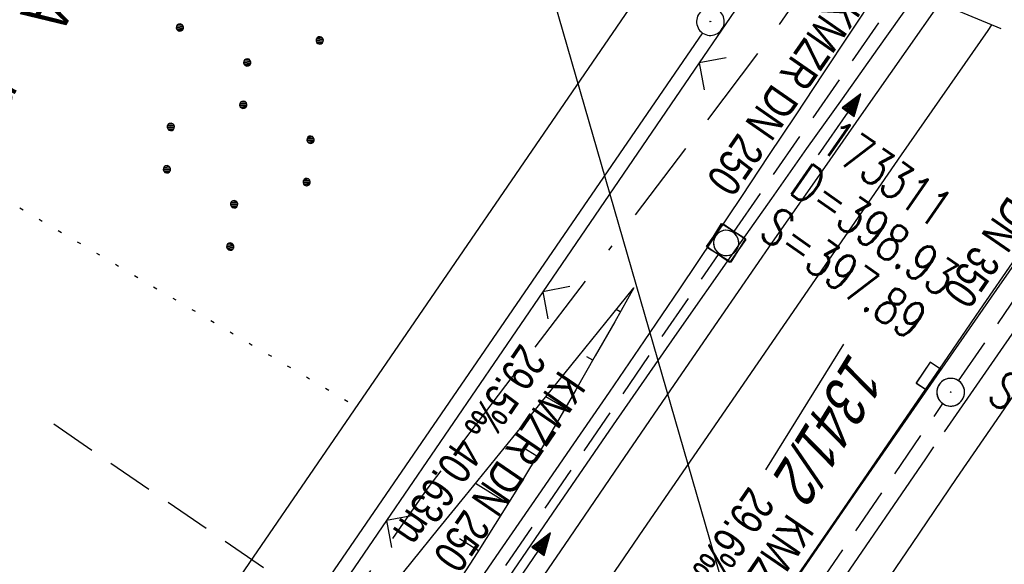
# Model space of a CAD drawing. Extents: x 508338 to 508887, y 451697 to 452490.
# Tile 34 of 37: x 508718 to 508771, y 452400 to 452429. Entities that reach past the tile are written whole.
import ezdxf

# ---------------------------------------------------------------- set-up
doc = ezdxf.new("R2010")
doc.units = 0
doc.header["$LTSCALE"] = 10
doc.header["$MEASUREMENT"] = 0
for name, pattern in [('ACAD_ISO16W100', [73, 15, -6.5, 15, -6.5, 15, -7, 1, -7]), ('ACHSE', [5.5, 4, -0.5, 0.5, -0.5]), ('LT00', [0]), ('LT14', [0.6, 0.5, -0.1]), ('LT17', [0.15, 0.1, -0.05]), ('PUNKTX2_STR', [0.6, 0.1, -0.5]), ('STRICHLINIE2', [0.375, 0.25, -0.125])]:
    doc.linetypes.add(name, pattern=pattern)
doc.layers.get('0').update_dxf_attribs({"linetype": 'LT00'})
for name, color, linetype in [('--EK_FBR', 250, 'LT00'), ('--EK_Halt-Pfeil', 4, 'LT00'), ('--EK_Haltung', 7, 'STRICHLINIE2'), ('--EK_Haltung-Text', 140, 'LT00'), ('--EK_Schacht-Text', 5, 'LT00'), ('--EK_ST-93-1', 30, 'LT17'), ('--EL_DFK_AB_L', 21, 'LT00'), ('--EL_DFK_AB_P', 7, 'LT00'), ('--EL_Halt-Pfeil', 4, 'LT00'), ('--EL_Haltung', 182, 'STRICHLINIE2'), ('--EL_Haltung-Text', 182, 'LT00'), ('-AX-093', 35, 'ACHSE'), ('BAB-KABEL', 220, 'ACAD_ISO16W100'), ('DFK_AB_FLNR', 7, 'Continuous'), ('DFK_AB_L', 21, 'LT00'), ('DFK_AB_P', 7, 'LT00'), ('DFK_BES-NAME', 255, 'LT00'), ('DFK_KATASTER', 250, 'LT00'), ('DFK_NUTZUNG', 250, 'LT00'), ('DFK_NUTZUNGSGRENZE', 70, 'PUNKTX2_STR'), ('STROM_FREILTG', 80, 'STROMFREILEITUNG'), ('V119_AFBR_BAB', 250, 'LT00'), ('V119_BOESCH', 250, 'LT00'), ('V119_BOSCHUNG', 250, 'LT00'), ('V119_GRABEN', 250, 'LT00'), ('V119_H_BORD', 8, 'LT00'), ('V119_KA_MULD', 182, 'LT00'), ('V119_KA_PRUF', 182, 'LT00'), ('V119_LD_MARK', 250, 'LT00'), ('V119_SINKK', 182, 'LT00'), ('V119_ZAUN', 40, 'LT00'), ('V120_AFBR_BAB', 250, 'LT00'), ('V120_BOESCH', 250, 'LT00'), ('V120_BOSCHUNG', 250, 'LT00'), ('V120_GRABEN', 250, 'LT00'), ('V120_H_BORD', 8, 'LT00'), ('V120_KA_MULD', 182, 'LT00'), ('V120_KA_PRUF', 182, 'LT00'), ('V120_LD_MARK', 2, 'LT00'), ('V120_SINKK', 182, 'LT00'), ('V120_ZAUN', 40, 'LT00')]:
    doc.layers.add(name, color=color, linetype=linetype)
doc.layers.add('-BLATT_120-RAND', color=7, linetype='LT14', plot=False)
doc.styles.add('Haltungsbeschriftung', font='ARIAL.TTF', dxfattribs={"width": 0.75})
doc.styles.add('schachtbeschriftung', font='romans.shx', dxfattribs={"width": 0.75, "height": 2})
doc.styles.get("Standard").update_dxf_attribs({"font": 'ARIAL.TTF'})
doc.styles.add('Strom', font='txt-alt.shx')
doc.linetypes.add('STROMFREILEITUNG', pattern='A,12.7,-5.5,["xx",Strom,S=2.5,R=0,X=-2.6,Y=-0.85],-4.35', length=22.55)

# ---------------------------------------------------------------- blocks, each defined once
blk = doc.blocks.new('SYMB0003')
at = {"color": 0, "linetype": 'ByBlock'}
for p, q in [((-0.015712, 0), (0.010166, 0.012015)), ((0, -0.021257), (-0.015712, 0)), ((0.010166, 0.012015), (0, -0.021257))]:
    blk.add_line(p, q, dxfattribs=at)
for points in [[(-0.031395, 0.499013), (-0.093691, 0.491144), (-0.154509, 0.475528), (-0.21289, 0.452414), (-0.267913, 0.422164), (-0.318712, 0.385257), (-0.364484, 0.342274), (-0.404509, 0.293893), (-0.438154, 0.240877), (-0.464888, 0.184062), (-0.484292, 0.124345), (-0.496058, 0.062667), (-0.5, 0)], [(0.5, 0), (0.496057, 0.062667), (0.484292, 0.124345), (0.464888, 0.184062), (0.438153, 0.240877), (0.404509, 0.293893), (0.364484, 0.342274), (0.318712, 0.385257), (0.267913, 0.422164), (0.21289, 0.452414), (0.154509, 0.475528), (0.093691, 0.491144), (0.031395, 0.499013), (-0.031395, 0.499013)], [(-0.5, 0), (-0.496058, -0.062667), (-0.484292, -0.124345), (-0.464888, -0.184062), (-0.438154, -0.240877), (-0.404509, -0.293893), (-0.364485, -0.342274), (-0.318712, -0.385257), (-0.267914, -0.422164), (-0.21289, -0.452414), (-0.154509, -0.475529), (-0.093691, -0.491144), (-0.031395, -0.499014), (0.031395, -0.499014)], [(0.031395, -0.499014), (0.093691, -0.491144), (0.154509, -0.475529), (0.21289, -0.452414), (0.267914, -0.422164), (0.318712, -0.385257), (0.364485, -0.342274), (0.404509, -0.293893), (0.438154, -0.240877), (0.464889, -0.184062), (0.484292, -0.124345), (0.496058, -0.062667), (0.5, 0)]]:
    blk.add_lwpolyline(points, dxfattribs=at)
blk = doc.blocks.new('SYMB7110')
at = {"color": 0, "linetype": 'ByBlock'}
for p, q in [((-0.515, 0.392919), (-0.515, 0.367081)), ((-0.51, 0.362895), (-0.51, 0.397105)), ((-0.505, 0.399164), (-0.505, 0.360836)), ((-0.5, 0.360204), (-0.5, 0.399796)), ((-0.495, 0.399164), (-0.495, 0.360836)), ((-0.49, 0.362895), (-0.49, 0.397105)), ((-0.485, 0.392919), (-0.485, 0.367081)), ((-0.48, 0.379874), (-0.48, 0.380145)), ((-0.285, 0.392919), (-0.285, 0.367081)), ((-0.28, 0.362895), (-0.28, 0.397105)), ((-0.275, 0.399164), (-0.275, 0.360836)), ((-0.27, 0.360204), (-0.27, 0.399796)), ((-0.265, 0.399164), (-0.265, 0.360836)), ((-0.26, 0.362895), (-0.26, 0.397105)), ((-0.255, 0.392919), (-0.255, 0.367081)), ((-0.25, 0.379874), (-0.25, 0.380146)), ((0.255, 0.392919), (0.255, 0.367081)), ((0.26, 0.362895), (0.26, 0.397105)), ((0.265, 0.399164), (0.265, 0.360836)), ((0.27, 0.360204), (0.27, 0.399796)), ((0.275, 0.399164), (0.275, 0.360836)), ((0.28, 0.362895), (0.28, 0.397105)), ((0.285, 0.392919), (0.285, 0.367081)), ((0.29, 0.379874), (0.29, 0.380145)), ((0.485, 0.392919), (0.485, 0.367081)), ((0.49, 0.362895), (0.49, 0.397105)), ((0.495, 0.399164), (0.495, 0.360836)), ((0.5, 0.360204), (0.5, 0.399796)), ((0.505, 0.399164), (0.505, 0.360836)), ((0.51, 0.362895), (0.51, 0.397105)), ((0.515, 0.392919), (0.515, 0.367081)), ((0.52, 0.379874), (0.52, 0.380146)), ((-0.9, 0.012919), (-0.9, -0.012919)), ((-0.895, -0.017106), (-0.895, 0.017105)), ((-0.89, 0.019164), (-0.89, -0.019164)), ((-0.885, -0.019797), (-0.885, 0.019796)), ((-0.88, 0.019164), (-0.88, -0.019164)), ((-0.875, -0.017106), (-0.875, 0.017105)), ((-0.87, 0.012919), (-0.87, -0.012919)), ((-0.865, -0.000126), (-0.865, 0.000145)), ((-0.67, 0.012919), (-0.67, -0.012919)), ((-0.665, -0.017106), (-0.665, 0.017105)), ((-0.66, 0.019164), (-0.66, -0.019164)), ((-0.655, -0.019797), (-0.655, 0.019796)), ((-0.65, 0.019164), (-0.65, -0.019164)), ((-0.645, -0.017106), (-0.645, 0.017105)), ((-0.64, 0.012919), (-0.64, -0.012919)), ((-0.635, -0.000126), (-0.635, 0.000145)), ((-0.13, 0.012919), (-0.13, -0.012919)), ((-0.125, -0.017105), (-0.125, 0.017105)), ((-0.12, 0.019164), (-0.12, -0.019164)), ((-0.115, -0.019796), (-0.115, 0.019796)), ((-0.11, 0.019164), (-0.11, -0.019164)), ((-0.105, -0.017105), (-0.105, 0.017105)), ((-0.1, 0.012919), (-0.1, -0.012919)), ((-0.095, -0.000126), (-0.095, 0.000146)), ((0.1, 0.012919), (0.1, -0.012919)), ((0.105, -0.017105), (0.105, 0.017105)), ((0.11, 0.019164), (0.11, -0.019164)), ((0.115, -0.019796), (0.115, 0.019796)), ((0.12, 0.019164), (0.12, -0.019164)), ((0.125, -0.017105), (0.125, 0.017105)), ((0.13, 0.012919), (0.13, -0.012919)), ((0.135, -0.000126), (0.135, 0.000146)), ((0.64, 0.012919), (0.64, -0.012919)), ((0.645, -0.017105), (0.645, 0.017105)), ((0.65, 0.019164), (0.65, -0.019164)), ((0.655, -0.019796), (0.655, 0.019796)), ((0.66, 0.019164), (0.66, -0.019164)), ((0.665, -0.017105), (0.665, 0.017105)), ((0.67, 0.012919), (0.67, -0.012919)), ((0.675, -0.000126), (0.675, 0.000146)), ((0.87, 0.012919), (0.87, -0.012919)), ((0.875, -0.017105), (0.875, 0.017105)), ((0.88, 0.019164), (0.88, -0.019164)), ((0.885, -0.019796), (0.885, 0.019796)), ((0.89, 0.019164), (0.89, -0.019164)), ((0.895, -0.017105), (0.895, 0.017105)), ((0.9, 0.012919), (0.9, -0.012919)), ((0.905, -0.000126), (0.905, 0.000146)), ((-0.515, -0.367081), (-0.515, -0.392919)), ((-0.51, -0.397105), (-0.51, -0.362895)), ((-0.505, -0.360836), (-0.505, -0.399164)), ((-0.5, -0.399796), (-0.5, -0.360204)), ((-0.495, -0.360836), (-0.495, -0.399164)), ((-0.49, -0.397106), (-0.49, -0.362895)), ((-0.485, -0.367081), (-0.485, -0.392919)), ((-0.285, -0.367081), (-0.285, -0.392919)), ((-0.28, -0.397105), (-0.28, -0.362895)), ((-0.275, -0.360836), (-0.275, -0.399164)), ((-0.27, -0.399796), (-0.27, -0.360204)), ((-0.265, -0.360836), (-0.265, -0.399164)), ((-0.26, -0.397105), (-0.26, -0.362895)), ((-0.255, -0.367081), (-0.255, -0.392919)), ((0.255, -0.367081), (0.255, -0.392919)), ((0.26, -0.397105), (0.26, -0.362895)), ((0.265, -0.360836), (0.265, -0.399164)), ((0.27, -0.399796), (0.27, -0.360204)), ((0.275, -0.360836), (0.275, -0.399164)), ((0.28, -0.397105), (0.28, -0.362895)), ((0.285, -0.367081), (0.285, -0.392919)), ((0.485, -0.367081), (0.485, -0.392919)), ((0.49, -0.397105), (0.49, -0.362895)), ((0.495, -0.360836), (0.495, -0.399164)), ((0.5, -0.399796), (0.5, -0.360204)), ((0.505, -0.360836), (0.505, -0.399164)), ((0.51, -0.397105), (0.51, -0.362895)), ((0.515, -0.367081), (0.515, -0.392919)), ((-0.48, -0.380126), (-0.48, -0.379855)), ((-0.25, -0.380126), (-0.25, -0.379855)), ((0.29, -0.380126), (0.29, -0.379855)), ((0.52, -0.380126), (0.52, -0.379855))]:
    blk.add_line(p, q, dxfattribs=at)
for points in [[(-0.48, 0.38), (-0.481981, 0.388678), (-0.48753, 0.395637), (-0.49555, 0.399499), (-0.50445, 0.399499), (-0.51247, 0.395637), (-0.518019, 0.388678), (-0.52, 0.38), (-0.518019, 0.371322), (-0.51247, 0.364363), (-0.50445, 0.360501), (-0.49555, 0.360501), (-0.48753, 0.364363), (-0.481981, 0.371322), (-0.48, 0.38)], [(-0.25, 0.38), (-0.251981, 0.388678), (-0.25753, 0.395637), (-0.26555, 0.399499), (-0.27445, 0.399499), (-0.28247, 0.395637), (-0.288019, 0.388678), (-0.29, 0.38), (-0.288019, 0.371322), (-0.28247, 0.364363), (-0.27445, 0.360501), (-0.26555, 0.360501), (-0.25753, 0.364363), (-0.251981, 0.371322), (-0.25, 0.38)], [(0.29, 0.38), (0.288019, 0.388678), (0.28247, 0.395637), (0.27445, 0.399499), (0.26555, 0.399499), (0.25753, 0.395637), (0.251981, 0.388678), (0.25, 0.38), (0.251981, 0.371322), (0.25753, 0.364363), (0.26555, 0.360501), (0.27445, 0.360501), (0.28247, 0.364363), (0.288019, 0.371322), (0.29, 0.38)], [(0.52, 0.38), (0.518019, 0.388678), (0.51247, 0.395637), (0.50445, 0.399499), (0.495549, 0.399499), (0.48753, 0.395637), (0.481981, 0.388678), (0.48, 0.38), (0.481981, 0.371322), (0.48753, 0.364363), (0.495549, 0.360501), (0.50445, 0.360501), (0.51247, 0.364363), (0.518019, 0.371322), (0.52, 0.38)], [(-0.865, 0), (-0.866981, 0.008678), (-0.87253, 0.015637), (-0.88055, 0.019498), (-0.88945, 0.019498), (-0.89747, 0.015637), (-0.903019, 0.008678), (-0.905, 0)], [(-0.905, 0), (-0.903019, -0.008678), (-0.89747, -0.015637), (-0.88945, -0.019499), (-0.88055, -0.019499), (-0.87253, -0.015637), (-0.866981, -0.008678), (-0.865, 0)], [(-0.635, 0), (-0.636981, 0.008678), (-0.64253, 0.015637), (-0.65055, 0.019498), (-0.65945, 0.019498), (-0.66747, 0.015637), (-0.673019, 0.008678), (-0.675, 0)], [(-0.675, 0), (-0.673019, -0.008678), (-0.66747, -0.015637), (-0.65945, -0.019499), (-0.65055, -0.019499), (-0.64253, -0.015637), (-0.636981, -0.008678), (-0.635, 0)], [(-0.095, 0), (-0.096981, 0.008678), (-0.10253, 0.015637), (-0.11055, 0.019499), (-0.11945, 0.019499), (-0.12747, 0.015637), (-0.133019, 0.008678), (-0.135, 0)], [(-0.135, 0), (-0.133019, -0.008678), (-0.12747, -0.015637), (-0.11945, -0.019499), (-0.11055, -0.019499), (-0.10253, -0.015637), (-0.096981, -0.008678), (-0.095, 0)], [(0.135, 0), (0.133019, 0.008678), (0.12747, 0.015637), (0.11945, 0.019499), (0.11055, 0.019499), (0.10253, 0.015637), (0.096981, 0.008678), (0.095, 0)], [(0.095, 0), (0.096981, -0.008678), (0.10253, -0.015637), (0.11055, -0.019499), (0.11945, -0.019499), (0.12747, -0.015637), (0.133019, -0.008678), (0.135, 0)], [(0.675, 0), (0.673019, 0.008678), (0.66747, 0.015637), (0.65945, 0.019499), (0.65055, 0.019499), (0.64253, 0.015637), (0.636981, 0.008678), (0.635, 0)], [(0.635, 0), (0.636981, -0.008678), (0.64253, -0.015637), (0.65055, -0.019499), (0.65945, -0.019499), (0.66747, -0.015637), (0.673019, -0.008678), (0.675, 0)], [(0.905, 0), (0.903019, 0.008678), (0.89747, 0.015637), (0.88945, 0.019499), (0.88055, 0.019499), (0.87253, 0.015637), (0.866981, 0.008678), (0.865, 0)], [(0.865, 0), (0.866981, -0.008678), (0.87253, -0.015637), (0.88055, -0.019499), (0.88945, -0.019499), (0.89747, -0.015637), (0.903019, -0.008678), (0.905, 0)], [(-0.48, -0.38), (-0.481981, -0.371322), (-0.48753, -0.364363), (-0.49555, -0.360501), (-0.50445, -0.360501), (-0.51247, -0.364363), (-0.518019, -0.371322), (-0.52, -0.38), (-0.518019, -0.388678), (-0.51247, -0.395637), (-0.50445, -0.399499), (-0.49555, -0.399499), (-0.48753, -0.395637), (-0.481981, -0.388678), (-0.48, -0.38)], [(-0.25, -0.38), (-0.251981, -0.371322), (-0.25753, -0.364363), (-0.26555, -0.360501), (-0.27445, -0.360501), (-0.28247, -0.364363), (-0.288019, -0.371322), (-0.29, -0.38), (-0.288019, -0.388678), (-0.28247, -0.395637), (-0.27445, -0.399499), (-0.26555, -0.399499), (-0.25753, -0.395637), (-0.251981, -0.388678), (-0.25, -0.38)], [(0.29, -0.38), (0.288019, -0.371322), (0.28247, -0.364363), (0.27445, -0.360501), (0.26555, -0.360501), (0.25753, -0.364363), (0.251981, -0.371322), (0.25, -0.38), (0.251981, -0.388678), (0.25753, -0.395637), (0.26555, -0.399499), (0.27445, -0.399499), (0.28247, -0.395637), (0.288019, -0.388678), (0.29, -0.38)], [(0.52, -0.38), (0.518019, -0.371322), (0.51247, -0.364363), (0.50445, -0.360501), (0.495549, -0.360501), (0.48753, -0.364363), (0.481981, -0.371322), (0.48, -0.38), (0.481981, -0.388678), (0.48753, -0.395637), (0.495549, -0.399499), (0.50445, -0.399499), (0.51247, -0.395637), (0.518019, -0.388678), (0.52, -0.38)]]:
    blk.add_lwpolyline(points, dxfattribs=at)
blk = doc.blocks.new('SYMB0024')
at = {"color": 0, "linetype": 'ByBlock'}
for p, q in [((-0.5, 0.5), (0, 0)), ((0, 0), (0.5, 0.5))]:
    blk.add_line(p, q, dxfattribs=at)
blk = doc.blocks.new('SYMB1210')
at = {"color": 0, "linetype": 'ByBlock'}
blk.add_line((0.018815, -0.179014), (0.055623, -0.17119), dxfattribs=at)
for points in [[(-0.2, -0.2), (-0.2, 0.2), (0.2, 0.2), (0.2, -0.2), (-0.2, -0.2)], [(0.018815, 0.179014), (-0.018815, 0.179014), (-0.055623, 0.17119), (-0.09, 0.155885), (-0.120444, 0.133766), (-0.145623, 0.105801), (-0.164438, 0.073213), (-0.176067, 0.037424), (-0.18, 0)], [(0.18, 0), (0.176067, 0.037424), (0.164438, 0.073213), (0.145623, 0.105801), (0.120444, 0.133766), (0.09, 0.155885), (0.055623, 0.17119), (0.018815, 0.179014)], [(-0.18, 0), (-0.176067, -0.037424), (-0.164438, -0.073213), (-0.145623, -0.105801), (-0.120444, -0.133766), (-0.09, -0.155885), (-0.055623, -0.17119), (-0.018815, -0.179014), (0.018815, -0.179014)], [(0.055623, -0.17119), (0.09, -0.155885), (0.120444, -0.133766), (0.145623, -0.105801), (0.164438, -0.073213), (0.176067, -0.037424), (0.18, 0)]]:
    blk.add_lwpolyline(points, dxfattribs=at)
blk = doc.blocks.new('SYMB0652')
at = {"color": 0, "linetype": 'ByBlock'}
blk.add_lwpolyline([(-0.15, -0.075), (0.15, -0.075), (0.15, 0.075), (-0.15, 0.075), (-0.15, -0.075)], dxfattribs=at)
blk = doc.blocks.new('SYMB0070')
at = {"color": 0, "linetype": 'ByBlock'}
for p, q in [((-0.5, 0), (0.2, 0)), ((0.5, 0), (0.2, 0.1)), ((0.2, 0.1), (0.2, 0)), ((0.468, 0), (0.21, 0.086)), ((0.21, 0.086), (0.21, -0.086)), ((0.21, -0.086), (0.468, 0)), ((0.22, -0.072), (0.437, 0)), ((0.23, -0.058), (0.405, 0)), ((0.24, -0.045), (0.374, 0)), ((0.342, 0), (0.25, 0.031)), ((0.25, 0.031), (0.25, -0.031)), ((0.25, -0.031), (0.342, 0)), ((0.26, -0.017), (0.31, 0)), ((0.27, -0.003), (0.279, 0))]:
    blk.add_line(p, q, dxfattribs=at)
for points in [[(0.2, 0), (0.2, -0.1), (0.5, 0)], [(0.437, 0), (0.22, 0.072), (0.22, -0.072)], [(0.405, 0), (0.23, 0.058), (0.23, -0.058)], [(0.374, 0), (0.24, 0.045), (0.24, -0.045)], [(0.31, 0), (0.26, 0.017), (0.26, -0.017)], [(0.279, 0), (0.27, 0.003), (0.27, -0.003)]]:
    blk.add_lwpolyline(points, dxfattribs=at)

msp = doc.modelspace()

# ---------------------------------------------------------------- linework, layer by layer
at = {"layer": '--EK_FBR'}
for points in [[(508711.393, 452347.041), (508714.078, 452351.165), (508716.769, 452355.286), (508719.579, 452359.579), (508722.396, 452363.868), (508725.219, 452368.153), (508728.051, 452372.431), (508730.894, 452376.703), (508733.631, 452380.794), (508736.378, 452384.878), (508739.132, 452388.957), (508741.894, 452393.032), (508744.66, 452397.103), (508747.392, 452401.115), (508750.13, 452405.123), (508752.874, 452409.127), (508755.627, 452413.125), (508758.389, 452417.116), (508760.793, 452420.57), (508763.204, 452424.02), (508765.62, 452427.465), (508767.436, 452430.047)], [(508720.473, 452360.941), (508722.396, 452363.868), (508725.219, 452368.153), (508728.051, 452372.431), (508730.894, 452376.703), (508733.631, 452380.794), (508736.378, 452384.878), (508739.133, 452388.957), (508741.894, 452393.032), (508744.66, 452397.103), (508747.392, 452401.115), (508750.13, 452405.123), (508752.874, 452409.127), (508755.627, 452413.125), (508758.389, 452417.116), (508760.793, 452420.57), (508763.204, 452424.02), (508765.62, 452427.465), (508767.436, 452430.047)]]:
    msp.add_lwpolyline(points, dxfattribs=at)
at = {"layer": '--EK_FBR', "color": 2}
for points in [[(508778.046, 452425.637), (508777.477, 452424.824), (508775.5, 452421.983), (508773.529, 452419.138), (508771.561, 452416.29), (508769.596, 452413.44), (508767.633, 452410.589), (508764.826, 452406.51), (508762.021, 452402.429), (508759.219, 452398.346), (508756.424, 452394.259), (508753.635, 452390.167), (508750.828, 452386.03), (508748.028, 452381.887), (508745.235, 452377.74), (508742.448, 452373.589), (508739.666, 452369.434), (508736.862, 452365.237), (508734.064, 452361.037), (508731.272, 452356.833), (508730.068, 452355.012)], [(508733.613, 452352.821), (508734.274, 452353.809), (508736.173, 452356.639), (508738.074, 452359.468), (508742.077, 452365.418), (508746.08, 452371.367), (508750.084, 452377.316), (508754.089, 452383.264), (508756.457, 452386.78), (508758.826, 452390.296), (508761.198, 452393.809), (508763.574, 452397.32), (508765.955, 452400.828), (508768.344, 452404.33), (508770.74, 452407.827), (508773.059, 452411.192), (508775.385, 452414.553), (508777.717, 452417.909), (508780.054, 452421.261), (508781.971, 452424.005)], [(508771.561, 452416.29), (508769.596, 452413.44), (508767.633, 452410.589), (508764.826, 452406.51), (508762.021, 452402.429), (508759.219, 452398.346), (508756.424, 452394.259), (508753.635, 452390.167), (508750.828, 452386.03), (508748.028, 452381.887), (508745.235, 452377.74), (508742.448, 452373.589), (508739.666, 452369.434), (508736.862, 452365.237), (508734.064, 452361.037), (508731.272, 452356.833), (508728.489, 452352.623), (508725.715, 452348.406), (508723.062, 452344.35)], [(508730.493, 452348.137), (508732.38, 452350.975), (508734.274, 452353.809), (508736.173, 452356.639), (508738.074, 452359.468), (508742.076, 452365.418), (508746.08, 452371.367), (508750.084, 452377.316), (508754.089, 452383.264), (508756.457, 452386.78), (508758.826, 452390.296), (508761.198, 452393.809), (508763.574, 452397.32), (508765.955, 452400.828), (508768.344, 452404.33), (508770.74, 452407.827), (508773.059, 452411.192)]]:
    msp.add_lwpolyline(points, dxfattribs=at)
at = {"layer": '--EK_Haltung'}
for p, q in [((508756.303, 452417.699), (508765.452, 452430.872)), ((508768.454, 452409.624), (508779.157, 452425.175)), ((508733.381, 452384.152), (508755.452, 452416.463)), ((508745.935, 452376.752), (508767.605, 452408.387))]:
    msp.add_line(p, q, dxfattribs=at)
at = {"layer": '--EK_ST-93-1', "ltscale": 2.5}
msp.add_line((508752.495, 452384.699), (508719.476, 452407.269), dxfattribs=at)
at = {"layer": '--EL_DFK_AB_L'}
msp.add_line((508754.596, 452428.442), (508688.215, 452331.777), dxfattribs=at)
at = {"layer": '--EL_Haltung'}
for p, q in [((508756.303, 452417.699), (508765.452, 452430.872)), ((508768.454, 452409.624), (508779.157, 452425.175)), ((508733.381, 452384.152), (508755.452, 452416.463)), ((508745.935, 452376.752), (508767.605, 452408.387))]:
    msp.add_line(p, q, dxfattribs=at)
at = {"layer": '-AX-093', "ltscale": 0.2}
msp.add_lwpolyline([(508780.108, 452424.779), (508777.808, 452421.484), (508772.225, 452413.448), (508766.661, 452405.398), (508761.117, 452397.334), (508755.595, 452389.255), (508750.096, 452381.161), (508744.623, 452373.049), (508739.177, 452364.919), (508733.759, 452356.77), (508728.371, 452348.6), (508723.016, 452340.411), (508717.693, 452332.199), (508712.406, 452323.964), (508707.156, 452315.706), (508701.944, 452307.424), (508696.773, 452299.116), (508691.644, 452290.783), (508686.558, 452282.422)], dxfattribs=at)
at = {"layer": '-BLATT_120-RAND'}
msp.add_lwpolyline([(508622.086, 452490.467), (508338.041, 451807.153), (508603.057, 451696.989), (508887.101, 452380.304), (508622.086, 452490.467)], dxfattribs=at)
at = {"layer": 'BAB-KABEL', "ltscale": 0.03, "flags": 128}
msp.add_lwpolyline([(508761.28, 452432.606), (508758.419, 452428.428), (508739.68, 452403.76), (508729.292, 452388.818), (508718.54, 452373.233), (508703.599, 452351.252), (508691.191, 452332.568), (508683.269, 452321.197), (508665.145, 452295.518), (508650.311, 452273.797), (508640.27, 452255.934), (508627.098, 452232.209), (508605.23, 452190.541), (508599.472, 452179.579), (508592.749, 452167.391), (508583.651, 452148.788), (508573.765, 452130.582), (508563.425, 452108.449), (508560.447, 452102.665), (508549.765, 452082.181), (508542.414, 452068.716), (508539.087, 452057.314), (508533.483, 452037.156), (508524.028, 452005.818), (508520.877, 451993.356), (508518.427, 451976.743), (508515.272, 451953.251), (508513.346, 451942.584), (508511.857, 451935.865), (508509.56, 451928.87), (508504.088, 451903.888), (508497.962, 451875.101), (508486.027, 451837.964), (508485.698, 451831.624), (508478.836, 451792.344), (508487.53, 451759.381), (508487.306, 451756.485), (508479.92, 451748.176)], dxfattribs=at)
at = {"layer": 'DFK_AB_L'}
msp.add_line((508754.596, 452428.442), (508688.215, 452331.777), dxfattribs=at)
at = {"layer": 'DFK_KATASTER'}
for p, q in [((508687.87, 452338.26), (508751.156, 452430.51)), ((508687.87, 452338.26), (508751.156, 452430.51)), ((508754.596, 452428.442), (508688.215, 452331.777))]:
    msp.add_line(p, q, dxfattribs=at)
at = {"layer": 'DFK_NUTZUNGSGRENZE', "ltscale": 0.2}
msp.add_line((508691.81, 452434.218), (508735.87, 452408.228), dxfattribs=at)
at = {"layer": 'STROM_FREILTG', "ltscale": 0.05, "flags": 128}
msp.add_lwpolyline([(508812.713, 452201.352), (508743.773, 452439.883)], dxfattribs=at)
at = {"layer": 'V119_AFBR_BAB'}
msp.add_lwpolyline([(508720.473, 452360.941), (508722.396, 452363.868), (508725.219, 452368.153), (508728.051, 452372.431), (508730.894, 452376.703), (508733.631, 452380.794), (508736.378, 452384.878), (508739.133, 452388.957), (508741.894, 452393.032), (508744.66, 452397.103), (508747.392, 452401.115), (508750.13, 452405.123), (508752.874, 452409.127), (508755.627, 452413.125), (508758.389, 452417.116), (508760.793, 452420.57), (508763.204, 452424.02), (508765.62, 452427.465), (508767.436, 452430.047)], dxfattribs=at)
at = {"layer": 'V119_AFBR_BAB', "color": 0}
for points in [[(508778.046, 452425.637), (508777.477, 452424.824), (508775.5, 452421.983), (508773.529, 452419.138), (508771.561, 452416.29), (508769.596, 452413.44), (508767.633, 452410.589), (508764.826, 452406.51), (508762.021, 452402.429), (508759.219, 452398.346), (508756.424, 452394.259), (508753.635, 452390.167), (508750.828, 452386.03), (508748.028, 452381.887), (508745.235, 452377.74), (508742.448, 452373.589), (508739.666, 452369.434), (508736.862, 452365.237), (508734.064, 452361.037), (508731.272, 452356.833), (508730.068, 452355.012)], [(508733.613, 452352.821), (508734.274, 452353.809), (508736.173, 452356.639), (508738.074, 452359.468), (508742.077, 452365.418), (508746.08, 452371.367), (508750.084, 452377.316), (508754.089, 452383.264), (508756.457, 452386.78), (508758.826, 452390.296), (508761.198, 452393.809), (508763.574, 452397.32), (508765.955, 452400.828), (508768.344, 452404.33), (508770.74, 452407.827), (508773.059, 452411.192), (508775.385, 452414.553), (508777.717, 452417.909), (508780.054, 452421.261), (508781.971, 452424.005)]]:
    msp.add_lwpolyline(points, dxfattribs=at)
at = {"layer": 'V119_BOESCH'}
for points in [[(508714.416, 452364.683), (508715.228, 452366.027), (508716.222, 452367.68), (508717.216, 452369.332), (508718.213, 452370.981), (508719.217, 452372.626), (508720.232, 452374.264), (508721.261, 452375.894), (508722.866, 452378.365), (508724.508, 452380.812), (508726.187, 452383.237), (508727.899, 452385.639), (508729.641, 452388.02), (508731.412, 452390.381), (508733.208, 452392.721), (508734.611, 452394.515), (508736.025, 452396.3), (508737.448, 452398.078), (508738.877, 452399.849), (508740.311, 452401.618), (508741.746, 452403.385), (508744.794, 452407.14), (508747.84, 452410.897), (508750.885, 452414.655)], [(508750.885, 452414.655), (508749.84, 452412.81), (508748.792, 452410.968), (508747.736, 452409.13), (508746.671, 452407.298), (508745.592, 452405.474), (508744.496, 452403.662), (508743.379, 452401.862), (508742.396, 452400.318), (508741.397, 452398.783)]]:
    msp.add_lwpolyline(points, dxfattribs=at)
at = {"layer": 'V119_BOSCHUNG'}
for p, q in [((508750.146, 452413.35), (508749.928, 452413.473)), ((508748.661, 452410.74), (508748.338, 452410.926)), ((508747.163, 452408.14), (508746.106, 452408.758)), ((508745.635, 452405.548), (508744.919, 452405.979)), ((508744.073, 452402.975), (508742.302, 452404.07)), ((508742.463, 452400.423), (508741.437, 452401.082))]:
    msp.add_line(p, q, dxfattribs=at)
at = {"layer": 'V119_GRABEN'}
for points in [[(508719.15, 452361.758), (508721.254, 452364.962), (508724.279, 452369.539), (508727.316, 452374.109), (508730.364, 452378.672), (508733.421, 452383.228), (508736.669, 452388.047), (508739.928, 452392.859), (508743.2, 452397.663), (508746.485, 452402.457), (508749.784, 452407.241), (508753.1, 452412.013), (508756.433, 452416.774), (508758.34, 452419.481), (508760.251, 452422.184), (508762.164, 452424.886), (508764.078, 452427.588), (508765.992, 452430.29), (508766.187, 452430.566)], [(508741.869, 452397.861), (508743.792, 452400.644), (508745.715, 452403.428), (508747.635, 452406.213), (508749.552, 452409.002), (508751.461, 452411.794), (508753.363, 452414.593), (508755.253, 452417.399), (508756.726, 452419.602), (508758.192, 452421.809), (508759.656, 452424.018), (508761.119, 452426.228), (508762.584, 452428.436), (508764.053, 452430.642)]]:
    msp.add_lwpolyline(points, dxfattribs=at)
at = {"layer": 'V119_H_BORD'}
msp.add_lwpolyline([(508730.148, 452354.962), (508730.391, 452355.332), (508734.986, 452362.283), (508739.6, 452369.222), (508744.235, 452376.146), (508748.89, 452383.057), (508753.566, 452389.953), (508758.265, 452396.834), (508762.986, 452403.7), (508767.73, 452410.549), (508770.527, 452414.564), (508773.33, 452418.574), (508776.139, 452422.581), (508778.231, 452425.56)], dxfattribs=at)
at = {"layer": 'V119_LD_MARK'}
msp.add_lwpolyline([(508723.027, 452359.363), (508723.935, 452360.743), (508728.467, 452367.582), (508733.018, 452374.408), (508737.589, 452381.221), (508742.178, 452388.021), (508746.785, 452394.809), (508751.409, 452401.585), (508756.049, 452408.35), (508760.705, 452415.105), (508765.375, 452421.849), (508770.059, 452428.584), (508770.261, 452428.873)], dxfattribs=at)
at = {"layer": 'V119_ZAUN'}
for p, q in [((508759.009, 452433.55), (508754.414, 452426.827)), ((508754.414, 452426.827), (508745.95, 452414.443)), ((508745.95, 452414.443), (508737.486, 452402.06)), ((508737.486, 452402.06), (508729.022, 452389.676))]:
    msp.add_line(p, q, dxfattribs=at)
at = {"layer": 'V120_AFBR_BAB'}
msp.add_lwpolyline([(508711.393, 452347.041), (508714.078, 452351.165), (508716.769, 452355.286), (508719.579, 452359.579), (508722.396, 452363.868), (508725.219, 452368.153), (508728.051, 452372.431), (508730.894, 452376.703), (508733.631, 452380.794), (508736.378, 452384.878), (508739.132, 452388.957), (508741.894, 452393.032), (508744.66, 452397.103), (508747.392, 452401.115), (508750.13, 452405.123), (508752.874, 452409.127), (508755.627, 452413.125), (508758.389, 452417.116), (508760.793, 452420.57), (508763.204, 452424.02), (508765.62, 452427.465), (508767.436, 452430.047)], dxfattribs=at)
at = {"layer": 'V120_AFBR_BAB', "color": 0}
for points in [[(508771.561, 452416.29), (508769.596, 452413.44), (508767.633, 452410.589), (508764.826, 452406.51), (508762.021, 452402.429), (508759.219, 452398.346), (508756.424, 452394.259), (508753.635, 452390.167), (508750.828, 452386.03), (508748.028, 452381.887), (508745.235, 452377.74), (508742.448, 452373.589), (508739.666, 452369.434), (508736.862, 452365.237), (508734.064, 452361.037), (508731.272, 452356.833), (508728.489, 452352.623), (508725.715, 452348.406), (508723.062, 452344.35)], [(508730.493, 452348.137), (508732.38, 452350.975), (508734.274, 452353.809), (508736.173, 452356.639), (508738.074, 452359.468), (508742.076, 452365.418), (508746.08, 452371.367), (508750.084, 452377.316), (508754.089, 452383.264), (508756.457, 452386.78), (508758.826, 452390.296), (508761.198, 452393.809), (508763.574, 452397.32), (508765.955, 452400.828), (508768.344, 452404.33), (508770.74, 452407.827), (508773.059, 452411.192)]]:
    msp.add_lwpolyline(points, dxfattribs=at)
at = {"layer": 'V120_BOESCH'}
for points in [[(508717.216, 452369.332), (508718.213, 452370.981), (508719.217, 452372.626), (508720.232, 452374.264), (508721.261, 452375.894), (508722.866, 452378.365), (508724.508, 452380.812), (508726.187, 452383.237), (508727.899, 452385.639), (508729.641, 452388.02), (508731.412, 452390.381), (508733.208, 452392.721), (508734.611, 452394.515), (508736.025, 452396.3), (508737.448, 452398.078), (508738.877, 452399.849), (508740.311, 452401.618), (508741.746, 452403.385), (508744.794, 452407.14), (508747.84, 452410.897), (508750.885, 452414.655)], [(508750.885, 452414.655), (508749.84, 452412.81), (508748.792, 452410.968), (508747.736, 452409.13), (508746.671, 452407.298), (508745.592, 452405.474), (508744.496, 452403.662), (508743.379, 452401.862), (508742.396, 452400.318), (508741.397, 452398.783)]]:
    msp.add_lwpolyline(points, dxfattribs=at)
at = {"layer": 'V120_BOSCHUNG'}
for p, q in [((508750.146, 452413.35), (508749.928, 452413.473)), ((508748.661, 452410.74), (508748.338, 452410.926)), ((508747.163, 452408.14), (508746.106, 452408.758)), ((508745.635, 452405.548), (508744.919, 452405.979)), ((508744.073, 452402.975), (508742.302, 452404.07)), ((508742.463, 452400.423), (508741.437, 452401.082))]:
    msp.add_line(p, q, dxfattribs=at)
at = {"layer": 'V120_GRABEN'}
for points in [[(508741.869, 452397.861), (508743.792, 452400.644), (508745.715, 452403.428), (508747.635, 452406.213), (508749.552, 452409.002), (508751.461, 452411.794), (508753.362, 452414.593), (508755.253, 452417.399), (508756.725, 452419.602), (508758.192, 452421.809), (508759.656, 452424.018), (508761.119, 452426.228), (508762.584, 452428.436), (508764.053, 452430.642)], [(508709.851, 452347.435), (508712.26, 452351.177), (508715.244, 452355.781), (508718.242, 452360.376), (508721.254, 452364.962), (508724.279, 452369.539), (508727.316, 452374.109), (508730.364, 452378.672), (508733.421, 452383.228), (508736.669, 452388.047), (508739.928, 452392.859), (508743.2, 452397.663), (508746.485, 452402.457), (508749.784, 452407.241), (508753.1, 452412.013), (508756.433, 452416.774), (508758.34, 452419.481), (508760.251, 452422.184), (508762.164, 452424.886), (508764.078, 452427.588), (508765.991, 452430.29)]]:
    msp.add_lwpolyline(points, dxfattribs=at)
at = {"layer": 'V120_H_BORD'}
msp.add_lwpolyline([(508686.432, 452286.088), (508692.831, 452296.572), (508699.301, 452307.012), (508702.563, 452312.215), (508705.842, 452317.407), (508709.137, 452322.589), (508712.446, 452327.761), (508715.77, 452332.925), (508719.107, 452338.08), (508722.456, 452343.228), (508725.816, 452348.368), (508730.391, 452355.332), (508734.986, 452362.283), (508739.6, 452369.222), (508744.235, 452376.146), (508748.89, 452383.057), (508753.566, 452389.953), (508758.265, 452396.834), (508762.986, 452403.7), (508767.73, 452410.549), (508770.527, 452414.564), (508773.33, 452418.574), (508776.139, 452422.581), (508778.231, 452425.56)], dxfattribs=at)
at = {"layer": 'V120_LD_MARK', "color": 0}
msp.add_lwpolyline([(508686.168, 452301.683), (508690.241, 452308.261), (508694.34, 452314.824), (508698.464, 452321.371), (508702.612, 452327.903), (508706.783, 452334.421), (508710.976, 452340.924), (508715.19, 452347.413), (508719.424, 452353.889), (508723.935, 452360.743), (508728.467, 452367.582), (508733.018, 452374.408), (508737.589, 452381.221), (508742.178, 452388.021), (508746.785, 452394.809), (508751.409, 452401.585), (508756.049, 452408.35), (508760.704, 452415.105), (508765.375, 452421.849), (508770.059, 452428.584), (508770.261, 452428.873)], dxfattribs=at)
at = {"layer": 'V120_ZAUN'}
for p, q in [((508759.009, 452433.55), (508754.414, 452426.827)), ((508754.414, 452426.827), (508745.95, 452414.443)), ((508745.95, 452414.443), (508737.486, 452402.06)), ((508737.486, 452402.06), (508729.022, 452389.676))]:
    msp.add_line(p, q, dxfattribs=at)

# ---------------------------------------------------------------- block references
at = {"layer": '--EK_Halt-Pfeil', "xscale": 4.000000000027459, "yscale": 4, "zscale": 4, "rotation": 55.66339000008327}
msp.add_blockref('SYMB0070', (508745.242, 452399.744), dxfattribs=at)
at = {"layer": '--EL_DFK_AB_P', "xscale": 1.500000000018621, "yscale": 1.5, "zscale": 1.5, "rotation": 264.7377099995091}
msp.add_blockref('SYMB0003', (508755.02, 452429.058), dxfattribs=at)
at = {"layer": '--EL_Halt-Pfeil', "yscale": 4, "zscale": 4}
for p, xscale, rotation in [((508762.02, 452423.499), 4.000000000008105, 55.21707999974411), ((508745.242, 452399.744), 4.000000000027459, 55.66339000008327)]:
    msp.add_blockref('SYMB0070', p, dxfattribs=dict(at, xscale=xscale, rotation=rotation))
at = {"layer": 'DFK_AB_P', "xscale": 1.500000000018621, "yscale": 1.5, "zscale": 1.5, "rotation": 264.7377099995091}
msp.add_blockref('SYMB0003', (508755.02, 452429.058), dxfattribs=at)
at = {"layer": 'DFK_NUTZUNG', "xscale": 9.999999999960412, "yscale": 10, "zscale": 10, "rotation": 264.7377000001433}
msp.add_blockref('SYMB7110', (508729.842, 452425.7), dxfattribs=at)
at = {"layer": 'V119_KA_MULD', "xscale": 3.8, "yscale": 3.8, "zscale": 3.8, "rotation": 238.28581}
msp.add_blockref('SYMB1210', (508755.875, 452417.083), dxfattribs=at)
at = {"layer": 'V119_KA_PRUF', "xscale": 1.5, "yscale": 1.5, "zscale": 1.5, "rotation": 238.28581}
msp.add_blockref('SYMB0003', (508768.029, 452409.007), dxfattribs=at)
at = {"layer": 'V119_SINKK', "xscale": 4.500000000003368, "yscale": 4.500000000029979, "zscale": 4.5, "rotation": 236.1931780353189}
msp.add_blockref('SYMB0652', (508766.815, 452409.877), dxfattribs=at)
at = {"layer": 'V119_ZAUN', "xscale": 2.1, "yscale": 2.1, "zscale": 2.1, "rotation": 235.64816}
for p in [(508754.414, 452426.827), (508745.95, 452414.443), (508737.486, 452402.06)]:
    msp.add_blockref('SYMB0024', p, dxfattribs=at)
at = {"layer": 'V120_KA_MULD', "xscale": 3.800000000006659, "yscale": 3.800000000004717, "zscale": 3.8, "rotation": 235.0028411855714}
msp.add_blockref('SYMB1210', (508755.875, 452417.083), dxfattribs=at)
at = {"layer": 'V120_KA_PRUF', "xscale": 1.5, "yscale": 1.5, "zscale": 1.5, "rotation": 247.428}
msp.add_blockref('SYMB0003', (508768.029, 452409.007), dxfattribs=at)
at = {"layer": 'V120_SINKK', "xscale": 4.500000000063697, "yscale": 4.499999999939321, "zscale": 4.5, "rotation": 55.92303458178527}
msp.add_blockref('SYMB0652', (508766.815, 452409.877), dxfattribs=at)
at = {"layer": 'V120_ZAUN', "xscale": 2.1, "yscale": 2.1, "zscale": 2.1, "rotation": 235.64759}
for p in [(508754.414, 452426.827), (508745.95, 452414.443), (508737.486, 452402.06)]:
    msp.add_blockref('SYMB0024', p, dxfattribs=at)

# ---------------------------------------------------------------- texts
at = {"layer": '--EK_Haltung-Text', "style": 'Haltungsbeschriftung', "width": 0.75}
for s, rotation, p in [('29.5‰ 40.63m', -124.3366, (508744.745, 452411.71)), ('KMZR DN 250', -124.3366, (508746.859, 452410.266)), ('29.6‰ 39.85m', -124.4103, (508757.113, 452403.969)), ('KMZR DN 350', -124.4103, (508759.225, 452402.523))]:
    msp.add_text(s, height=1.8, rotation=rotation, dxfattribs=at).set_placement(p)
at = {"layer": '--EK_Schacht-Text', "style": 'schachtbeschriftung', "width": 0.75}
for s, rotation, p in [('173311', -34.7829, (508760.843, 452422.206)), ('D=398.93', -34.7829, (508759.2, 452419.841)), ('S=397.89', -34.7829, (508757.557, 452417.475)), ('S=397.49', -34.5387, (508769.896, 452408.632))]:
    msp.add_text(s, height=2, rotation=rotation, dxfattribs=at).set_placement(p)
at = {"layer": '--EL_Haltung-Text', "style": 'Haltungsbeschriftung', "width": 0.75}
for s, rotation, p in [('KMZR DN 250', -124.7829, (508761.737, 452430.583)), ('KMZR DN 350', -124.5387, (508774.484, 452424.537)), ('KMZR DN 250', -124.3366, (508746.859, 452410.266)), ('KMZR DN 350', -124.4103, (508759.225, 452402.523))]:
    msp.add_text(s, height=1.8, rotation=rotation, dxfattribs=at).set_placement(p)
at = {"layer": 'DFK_AB_FLNR', "oblique": 13.754, "width": 0.75}
msp.add_text('%%U1341/2', height=2.5, rotation=238.2858, dxfattribs=at).set_placement((508762.583, 452411.246))
at = {"layer": 'DFK_BES-NAME', "insert": (508718.462, 452430.995), "char_height": 2.5, "attachment_point": 7, "rotation": 240.2858}
msp.add_mtext('{\\W0.75;\\T3;Am Lehen}', dxfattribs=at)

doc.saveas('drawing.dxf')
